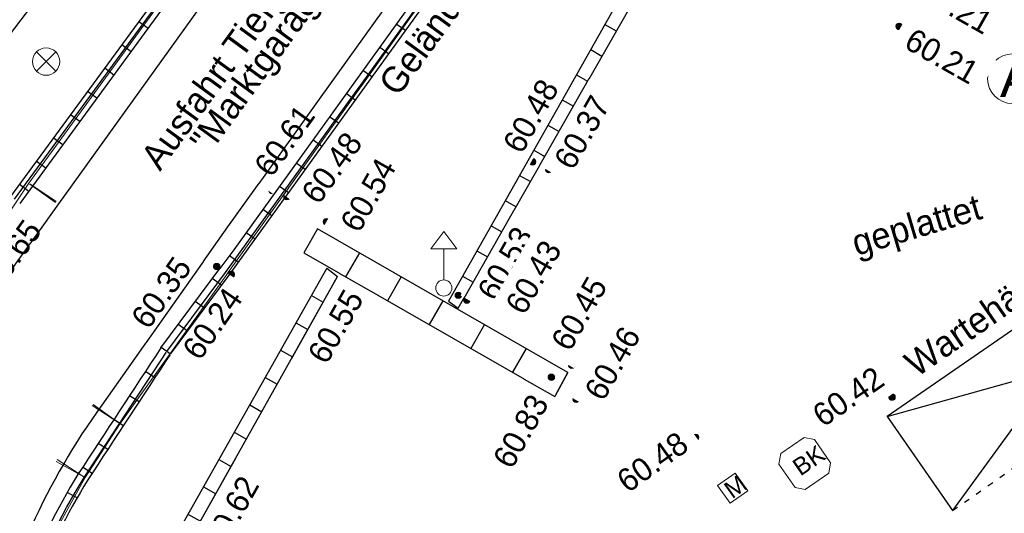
# Model space of a CAD drawing. Header units: metres. Extents: x 32365810 to 32367010, y 5620411 to 5622366.
# Tile 51 of 198: x 32366093.46 to 32366110.58, y 5622046.96 to 5622055.54. Entities that reach past the tile are written whole.
import ezdxf

# ---------------------------------------------------------------- set-up
doc = ezdxf.new("R2010")
doc.units = ezdxf.units.M
for name, pattern in [('1000.100', [0]), ('1000.104', [0.225, 0.075, -0.15]), ('1600.25101', [0])]:
    doc.linetypes.add(name, pattern=pattern)
doc.layers.get('0').update_dxf_attribs({"color": 1, "linetype": 'CONTINUOUS'})
for name, color, linetype in [('Beschriftung Topographie', 7, 'CONTINUOUS'), ('Höhen_ gemessen (NHN)', 7, 'CONTINUOUS'), ('Leitungen Kanalbestand (AMT 66)', 7, 'CONTINUOUS'), ('Siedlungsflächen - Bauwerke u. Einrichtungen', 51, 'CONTINUOUS'), ('Symbole Topographie', 7, 'CONTINUOUS'), ('Topographie_ örtl. Aufnahme', 7, 'CONTINUOUS')]:
    doc.layers.add(name, color=color, linetype=linetype)
doc.styles.add('Arial', font='Arial.ttf')
doc.styles.add('Beschriftung Topographie_ blau', font='Century Gothic.ttf')
doc.styles.add('Höhe NHN_ gemessen_ blau', font='Century Gothic.ttf')

# ---------------------------------------------------------------- blocks, each defined once
blk = doc.blocks.new('Blumenkübel')
at = {"color": 0, "lineweight": -2}
for p, q in [((-0.5, 0.325), (-0.325, 0.5)), ((-0.325, 0.5), (0.33, 0.5)), ((0.33, 0.5), (0.5, 0.33)), ((-0.5, -0.33), (-0.5, 0.325)), ((0.5, 0.33), (0.5, -0.33)), ((-0.5, -0.33), (-0.33, -0.5)), ((0.33, -0.5), (0.5, -0.33)), ((0.33, -0.5), (-0.33, -0.5))]:
    blk.add_line(p, q, dxfattribs=at)
at = {"color": 0, "lineweight": -2, "insert": (-0.255, -0.195), "char_height": 0.4, "attachment_point": 7, "line_spacing_factor": 0.69, "style": 'Arial'}
blk.add_mtext('BK', dxfattribs=at)
blk = doc.blocks.new('S1000.320')
at = {"color": 0, "lineweight": -2}
blk.add_circle((0, 0), 0.46, dxfattribs=at)
blk.add_point((0, 0), dxfattribs=at)
at = {"color": 0, "lineweight": -2, "insert": (-0.23085, -0.337233), "char_height": 0.715, "attachment_point": 7, "line_spacing_factor": 0.69, "style": 'Arial'}
blk.add_mtext('A', dxfattribs=at)
blk = doc.blocks.new('Mülleimer')
at = {"color": 0, "lineweight": -2}
for p, q in [((-0.25, 0.25), (0.25, 0.25)), ((-0.25, -0.25), (-0.25, 0.25)), ((0.25, 0.25), (0.25, -0.25)), ((0.25, -0.25), (-0.25, -0.25))]:
    blk.add_line(p, q, dxfattribs=at)
at = {"color": 0, "lineweight": -2, "insert": (-0.16, -0.205), "char_height": 0.4, "attachment_point": 7, "line_spacing_factor": 0.69, "style": 'Arial'}
blk.add_mtext('M', dxfattribs=at)
blk = doc.blocks.new('S1000.460', base_point=(0, -0.375))
at = {"color": 0, "lineweight": -2}
for p, q in [((-0.2, 0.23), (0, 0.5)), ((0, 0.5), (0.2, 0.23)), ((0.2, 0.23), (-0.2, 0.23)), ((0, -0.25), (0, 0.23))]:
    blk.add_line(p, q, dxfattribs=at)
blk.add_circle((0, -0.375), 0.125, dxfattribs=at)
blk = doc.blocks.new('S1000.345')
at = {"color": 0, "lineweight": -2}
for p, q in [((-0.353554, 0.353554), (0.353554, -0.353554)), ((-0.353554, -0.353554), (0.353554, 0.353554))]:
    blk.add_line(p, q, dxfattribs=at)
blk.add_circle((0, 0), 0.5, dxfattribs=at)
blk = doc.blocks.new('S1000.15')
at = {"color": 0, "lineweight": -2}
for p, q in [((-0.5, 0.05), (-0.485, 0.1)), ((0.495, 0.05), (-0.5, 0.05)), ((-0.5, -0.05), (-0.5, 0)), ((-0.5, 0), (0.5, 0)), ((-0.485, 0.1), (0.49, 0.1)), ((-0.475, 0.15), (-0.455, 0.2)), ((0.475, 0.15), (-0.475, 0.15)), ((-0.455, 0.2), (0.455, 0.2)), ((-0.43, 0.25), (-0.4, 0.3)), ((0.43, 0.25), (-0.43, 0.25)), ((-0.4, 0.3), (0.395, 0.3)), ((-0.355, 0.35), (-0.295, 0.4)), ((0.36, 0.35), (-0.355, 0.35)), ((-0.295, 0.4), (0.3, 0.4)), ((0.22, 0.45), (-0.215, 0.45)), ((0.3, 0.4), (0.22, 0.45)), ((0.395, 0.3), (0.36, 0.35)), ((0.455, 0.2), (0.43, 0.25)), ((0.49, 0.1), (0.475, 0.15)), ((0.5, 0), (0.495, 0.05)), ((0.495, -0.05), (-0.5, -0.05)), ((-0.475, -0.15), (-0.49, -0.1)), ((-0.49, -0.1), (0.485, -0.1)), ((0.475, -0.15), (-0.475, -0.15)), ((-0.43, -0.25), (-0.455, -0.2)), ((-0.455, -0.2), (0.46, -0.2)), ((0.425, -0.25), (-0.43, -0.25)), ((-0.355, -0.35), (-0.4, -0.3)), ((-0.4, -0.3), (0.395, -0.3)), ((0.345, -0.35), (-0.355, -0.35)), ((-0.205, -0.45), (-0.29, -0.4)), ((-0.29, -0.4), (0.285, -0.4)), ((0.2, -0.45), (-0.205, -0.45)), ((0.285, -0.4), (0.345, -0.35)), ((0.395, -0.3), (0.425, -0.25)), ((0.46, -0.2), (0.475, -0.15)), ((0.485, -0.1), (0.495, -0.05))]:
    blk.add_line(p, q, dxfattribs=at)
blk.add_circle((0, 0), 0.5, dxfattribs=at)
blk = doc.blocks.new('Senkrechter Strich')
at = {"color": 0, "lineweight": -2}
blk.add_line((0, 0.5), (0, -0.5), dxfattribs=at)
blk = doc.blocks.new('O3500')
at = {"layer": 'Siedlungsflächen - Bauwerke u. Einrichtungen', "color": 7, "linetype": '1600.25101', "lineweight": 18}
for p, q in [((32366104.189, 5622061.097), (32366095.2, 5622048.524)), ((32366095.2, 5622048.524), (32366094.591, 5622047.585)), ((32366094.591, 5622047.585), (32366094.049, 5622046.602))]:
    blk.add_line(p, q, dxfattribs=at)
at = {"layer": 'Siedlungsflächen - Bauwerke u. Einrichtungen', "color": 7, "lineweight": 18, "xscale": 0.55, "yscale": 0.55, "zscale": 0.55}
for p, rotation in [((32366094.948302, 5622048.687242), 237.034078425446), ((32366094.955956, 5622048.698478), 54.437327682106), ((32366094.328288, 5622047.729853), 241.128828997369), ((32366094.339302, 5622047.748242), 57.034078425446)]:
    blk.add_blockref('Senkrechter Strich', p, dxfattribs=dict(at, rotation=rotation))
blk = doc.blocks.new('O3538')
at = {"layer": 'Siedlungsflächen - Bauwerke u. Einrichtungen', "color": 7, "linetype": '1600.25101', "lineweight": 18}
for p, q in [((32366093.613, 5622052.703), (32366100.075, 5622061.578)), ((32366091.654, 5622049.782), (32366093.613, 5622052.703))]:
    blk.add_line(p, q, dxfattribs=at)
at = {"layer": 'Siedlungsflächen - Bauwerke u. Einrichtungen', "color": 7, "lineweight": 18, "xscale": 0.55, "yscale": 0.55, "zscale": 0.55}
for p, rotation in [((32366093.855524, 5622052.526415), 53.941162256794), ((32366093.862155, 5622052.535902), 236.151795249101)]:
    blk.add_blockref('Senkrechter Strich', p, dxfattribs=dict(at, rotation=rotation))
blk = doc.blocks.new('*X1005')
at = {"color": 142, "linetype": '1000.100', "lineweight": 25, "true_color": 0x0087cd}
for p, q in [((32366099.464208, 5622063.827538), (32366099.678002, 5622063.665331)), ((32366099.162573, 5622063.429974), (32366099.375099, 5622063.26873)), ((32366098.860938, 5622063.032411), (32366099.072197, 5622062.872127)), ((32366098.559303, 5622062.634847), (32366098.769295, 5622062.475525)), ((32366098.257669, 5622062.237284), (32366098.466393, 5622062.078924)), ((32366097.956033, 5622061.83972), (32366098.16349, 5622061.682321)), ((32366097.654398, 5622061.442157), (32366097.860588, 5622061.28572)), ((32366097.352764, 5622061.044593), (32366097.557686, 5622060.889118)), ((32366097.051129, 5622060.64703), (32366097.254784, 5622060.492517)), ((32366096.749494, 5622060.249466), (32366096.951882, 5622060.095914)), ((32366096.447859, 5622059.851903), (32366096.648979, 5622059.699313)), ((32366096.146225, 5622059.454339), (32366096.346077, 5622059.302711)), ((32366095.84459, 5622059.056776), (32366096.043174, 5622058.906108)), ((32366095.542955, 5622058.659212), (32366095.740272, 5622058.509507)), ((32366095.241321, 5622058.261649), (32366095.43737, 5622058.112905)), ((32366094.939685, 5622057.864085), (32366095.134468, 5622057.716304)), ((32366094.63805, 5622057.466522), (32366094.831565, 5622057.319701)), ((32366094.336415, 5622057.068958), (32366094.528663, 5622056.9231)), ((32366094.034781, 5622056.671395), (32366094.225761, 5622056.526498)), ((32366093.733146, 5622056.273831), (32366093.922859, 5622056.129895)), ((32366093.431511, 5622055.876268), (32366093.619957, 5622055.733294)), ((32366093.129877, 5622055.478704), (32366093.317054, 5622055.336692)), ((32366092.828242, 5622055.081141), (32366093.014152, 5622054.940091)), ((32366092.526607, 5622054.683577), (32366092.711249, 5622054.543488)), ((32366092.224972, 5622054.286014), (32366092.408348, 5622054.146886)), ((32366091.923337, 5622053.88845), (32366092.105445, 5622053.750285)), ((32366091.621702, 5622053.490887), (32366091.802543, 5622053.353682)), ((32366091.320067, 5622053.093323), (32366091.499641, 5622052.957081)), ((32366091.018433, 5622052.69576), (32366091.196738, 5622052.560479)), ((32366090.716798, 5622052.298196), (32366090.893837, 5622052.163877)), ((32366090.415163, 5622051.900633), (32366090.590934, 5622051.767275)), ((32366090.113528, 5622051.50307), (32366090.288032, 5622051.370673)), ((32366089.811894, 5622051.105506), (32366089.985129, 5622050.974072)), ((32366089.510259, 5622050.707943), (32366089.682227, 5622050.577469)), ((32366089.208624, 5622050.310379), (32366089.379325, 5622050.180868)), ((32366088.906989, 5622049.912816), (32366089.076539, 5622049.784177)), ((32366088.605354, 5622049.515252), (32366088.775516, 5622049.38615)), ((32366088.303719, 5622049.117689), (32366088.474492, 5622048.988123)), ((32366088.002084, 5622048.720125), (32366088.173469, 5622048.590095)), ((32366087.70045, 5622048.322562), (32366087.872446, 5622048.192068)), ((32366087.398815, 5622047.924998), (32366087.571423, 5622047.79404)), ((32366087.09718, 5622047.527435), (32366087.270399, 5622047.396013)), ((32366086.795546, 5622047.129871), (32366086.969376, 5622046.997985))]:
    blk.add_line(p, q, dxfattribs=at)
blk = doc.blocks.new('*X1010')
at = {"color": 142, "linetype": '1000.100', "lineweight": 25, "true_color": 0x0087cd}
for p, q in [((32366100.161498, 5622055.354138), (32366100.003233, 5622055.468406)), ((32366099.871064, 5622054.951517), (32366099.713362, 5622055.065378)), ((32366099.580628, 5622054.548895), (32366099.423492, 5622054.66235)), ((32366099.290194, 5622054.146275), (32366099.133621, 5622054.259322)), ((32366098.999759, 5622053.743653), (32366098.843751, 5622053.856293)), ((32366098.709325, 5622053.341032), (32366098.55388, 5622053.453265)), ((32366098.418891, 5622052.938411), (32366098.264009, 5622053.050237)), ((32366098.128455, 5622052.53579), (32366097.974139, 5622052.647208)), ((32366097.838021, 5622052.133169), (32366097.684267, 5622052.24418)), ((32366097.547586, 5622051.730547), (32366097.394397, 5622051.841151)), ((32366097.257135, 5622051.327902), (32366097.102648, 5622051.440483)), ((32366096.964124, 5622050.927151), (32366096.805048, 5622051.043076)), ((32366096.667913, 5622050.528734), (32366096.508888, 5622050.64462)), ((32366096.371686, 5622050.130294), (32366096.211857, 5622050.244992)), ((32366096.075397, 5622049.731601), (32366095.913632, 5622049.843757)), ((32366095.802808, 5622049.316502), (32366095.640857, 5622049.428788)), ((32366095.530285, 5622048.901506), (32366095.365318, 5622049.009285)), ((32366095.257877, 5622048.486474), (32366095.092926, 5622048.594244)), ((32366094.985629, 5622048.071338), (32366094.820797, 5622048.17903)), ((32366094.713382, 5622047.656203), (32366094.548667, 5622047.763817)), ((32366094.454659, 5622047.232481), (32366094.282945, 5622047.328628))]:
    blk.add_line(p, q, dxfattribs=at)
blk = doc.blocks.new('*X1011')
at = {"color": 142, "linetype": '1000.100', "lineweight": 25, "true_color": 0x0087cd}
for p, q in [((32366098.796163, 5622051.226097), (32366098.983527, 5622051.080712)), ((32366098.527852, 5622050.750713), (32366098.733379, 5622050.634712)), ((32366098.25954, 5622050.275329), (32366098.466347, 5622050.158606)), ((32366097.991228, 5622049.799946), (32366098.199315, 5622049.6825)), ((32366097.722916, 5622049.324562), (32366097.932282, 5622049.206394)), ((32366097.454604, 5622048.849179), (32366097.66525, 5622048.730288)), ((32366097.186292, 5622048.373794), (32366097.398217, 5622048.254183)), ((32366096.917981, 5622047.898411), (32366097.131185, 5622047.778077)), ((32366096.649669, 5622047.423028), (32366096.864153, 5622047.301971)), ((32366096.381358, 5622046.947643), (32366096.59712, 5622046.825866)), ((32366096.113046, 5622046.47226), (32366096.339745, 5622046.366977))]:
    blk.add_line(p, q, dxfattribs=at)
blk = doc.blocks.new('*X1013')
at = {"color": 142, "linetype": '1000.100', "lineweight": 25, "true_color": 0x0087cd}
for p, q in [((32366104.868328, 5622057.649232), (32366105.074618, 5622057.532449)), ((32366104.620947, 5622057.211719), (32366104.825674, 5622057.095961)), ((32366104.373566, 5622056.774206), (32366104.576669, 5622056.659367)), ((32366104.126184, 5622056.336694), (32366104.327663, 5622056.222773)), ((32366103.878802, 5622055.899181), (32366104.078657, 5622055.786178)), ((32366103.631421, 5622055.461668), (32366103.829652, 5622055.349584)), ((32366103.384039, 5622055.024156), (32366103.580647, 5622054.912989)), ((32366103.136659, 5622054.586642), (32366103.331641, 5622054.476395)), ((32366102.889277, 5622054.149129), (32366103.082635, 5622054.0398)), ((32366102.641896, 5622053.711617), (32366102.83363, 5622053.603206)), ((32366102.394514, 5622053.274104), (32366102.584625, 5622053.166612)), ((32366102.147133, 5622052.836592), (32366102.335619, 5622052.730017)), ((32366101.899751, 5622052.399079), (32366102.086613, 5622052.293422)), ((32366101.65237, 5622051.961566), (32366101.837608, 5622051.856828)), ((32366101.404989, 5622051.524054), (32366101.588603, 5622051.420234)), ((32366101.157607, 5622051.086541), (32366101.339597, 5622050.983639)), ((32366100.910226, 5622050.649027), (32366101.080503, 5622050.529355))]:
    blk.add_line(p, q, dxfattribs=at)
blk = doc.blocks.new('*X1016')
at = {"color": 142, "linetype": '1000.100', "lineweight": 25, "true_color": 0x0087cd}
for p, q in [((32366098.636658, 5622051.906258), (32366098.397891, 5622051.490626)), ((32366099.361598, 5622051.490632), (32366099.123528, 5622051.075391)), ((32366100.086537, 5622051.075005), (32366099.848808, 5622050.660359)), ((32366100.811477, 5622050.659379), (32366100.574089, 5622050.245327)), ((32366101.536417, 5622050.243753), (32366101.29937, 5622049.830295)), ((32366102.261357, 5622049.828127), (32366102.02465, 5622049.415263)), ((32366102.986297, 5622049.412501), (32366102.761892, 5622048.993386))]:
    blk.add_line(p, q, dxfattribs=at)
blk = doc.blocks.new('*X1025')
at = {"color": 142, "linetype": '1000.100', "lineweight": 25, "true_color": 0x0087cd}
for p, q in [((32366095.526363, 5622055.515232), (32366095.687775, 5622055.397133)), ((32366095.229797, 5622055.110602), (32366095.391214, 5622054.992498)), ((32366094.93323, 5622054.705971), (32366095.094654, 5622054.587863)), ((32366094.636663, 5622054.301341), (32366094.798093, 5622054.183228)), ((32366094.340096, 5622053.89671), (32366094.501533, 5622053.778593)), ((32366094.04353, 5622053.49208), (32366094.204971, 5622053.373959)), ((32366093.746963, 5622053.087449), (32366093.908411, 5622052.969324)), ((32366093.450396, 5622052.682818), (32366093.61185, 5622052.564688))]:
    blk.add_line(p, q, dxfattribs=at)

msp = doc.modelspace()

# ---------------------------------------------------------------- linework, layer by layer
at = {"layer": 'Topographie_ örtl. Aufnahme', "color": 142, "linetype": '1000.100', "lineweight": 25, "true_color": 0x0087cd}
for p, q in [((32366098.636617, 5622051.906291, 60.524), (32366098.397634, 5622051.490746, 60.549)), ((32366097.181147, 5622051.545098, 59.612), (32366096.937796, 5622051.222408)), ((32366102.761862, 5622048.993396, 60.471), (32366102.985983, 5622049.412545, 60.456)), ((32366108.541135, 5622048.647887, 60.418), (32366109.678451, 5622047.011854, 60.462))]:
    msp.add_line(p, q, dxfattribs=at)
for points in [[(32366094.575174, 5622047.586524, 60.699), (32366096.011738, 5622049.775513, 60.602)], [(32366093.643885, 5622045.693215, 60.674), (32366093.753815, 5622045.97439, 60.677571), (32366093.871615, 5622046.252359, 60.681143), (32366093.997191, 5622046.526904, 60.684714), (32366094.130443, 5622046.797806, 60.688286), (32366094.271266, 5622047.06485, 60.691857), (32366094.419549, 5622047.327826, 60.695429), (32366094.575174, 5622047.586524, 60.699)]]:
    msp.add_polyline3d(points, dxfattribs=at)
for centre, radius, start, end in [((32367349.639333, 5621225.54199), 1500.434087, 146.675929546, 146.776030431), ((32367349.59991, 5621225.489105), 1500.233263, 146.673414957, 146.773333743), ((32366104.595384, 5622041.80191), 11.996867, 144.0516582, 155.6777173), ((32366103.688219, 5622041.928623), 10.846312, 148.1656029, 159.439562), ((32366103.687937, 5622041.928164), 10.649433, 148.1627312, 159.460836)]:
    msp.add_arc(centre, radius, start, end, dxfattribs=at)
at = {"layer": 'Topographie_ örtl. Aufnahme', "color": 7, "true_color": 0xffffff}
for p in [(32366097.802306, 5622052.206286, 60.506), (32366095.450807, 5622048.921774, 60.669)]:
    msp.add_point(p, dxfattribs=at)

# ---------------------------------------------------------------- block references
at = {"layer": 'Höhen_ gemessen (NHN)', "color": 7, "lineweight": 18, "xscale": 0.1125, "yscale": 0.1125, "zscale": 0.1125}
for p in [(32366108.747153, 5622055.428354, 60.214), (32366102.374099, 5622053.074416, 60.478), (32366102.654726, 5622052.937962, 60.374), (32366097.84531, 5622052.57575, 60.612), (32366098.10226, 5622052.472274, 60.481), (32366098.790806, 5622052.03211, 60.537), (32366096.881138, 5622051.253097, 60.349), (32366097.134713, 5622051.115738, 60.241), (32366098.981169, 5622050.977798, 60.546), (32366101.082267, 5622050.753485, 60.533), (32366101.232023, 5622050.671367, 60.43), (32366103.05614, 5622049.538772, 60.447), (32366102.700436, 5622049.329075, 60.83), (32366103.130289, 5622048.949434, 60.461), (32366108.624838, 5622048.984683, 60.422), (32366105.208522, 5622048.2848, 60.475)]:
    msp.add_blockref('S1000.15', p, dxfattribs=at)
at = {"layer": 'Leitungen Kanalbestand (AMT 66)', "color": 7, "lineweight": 18, "xscale": 0.475, "yscale": 0.475, "zscale": 0.475}
msp.add_blockref('S1000.345', (32366093.91388, 5622054.815408, 60.546), dxfattribs=at)
at = {"layer": 'Symbole Topographie', "color": 7, "lineweight": 18}
for name, p, xscale, yscale, zscale in [('S1000.320', (32366110.71836, 5622054.51792, 60.228), 0.9375, 0.9375, 0.9375), ('S1000.460', (32366100.830285, 5622050.880773, 60.512), 1.125, 1.125, 1.125)]:
    msp.add_blockref(name, p, dxfattribs=dict(at, xscale=xscale, yscale=yscale, zscale=zscale))
at = {"layer": 'Symbole Topographie', "color": 7, "lineweight": 18, "xscale": 0.7525, "yscale": 0.7525, "zscale": 0.7525}
for name, p, rotation in [('Blumenkübel', (32366107.106055, 5622047.831572), 34.617690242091), ('Mülleimer', (32366105.853063, 5622047.40117, 60.431), 35.471593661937)]:
    msp.add_blockref(name, p, dxfattribs=dict(at, rotation=rotation))

# ---------------------------------------------------------------- texts
at = {"layer": 'Beschriftung Topographie', "color": 142, "lineweight": 25, "true_color": 0x0087cd, "char_height": 0.45, "line_spacing_factor": 0.69, "style": 'Beschriftung Topographie_ blau', "bg_fill": 2}
for s, insert, attachment_point, rotation in [('Ausfahrt Tiefgarage\\P"Marktgarage"', (32366097.533149, 5622054.973496), 5, 53.9340109), ('Geländer', (32366100.766902, 5622055.185672), 8, 53.929095), ('Wartehäuschen', (32366110.788569, 5622050.508825), 8, 34.6176969)]:
    msp.add_mtext(s, dxfattribs=dict(at, insert=insert, attachment_point=attachment_point, rotation=rotation))
at = {"layer": 'Höhen_ gemessen (NHN)', "color": 142, "lineweight": 25, "true_color": 0x0087cd, "char_height": 0.4, "line_spacing_factor": 0.69, "style": 'Höhe NHN_ gemessen_ blau', "bg_fill": 2}
for s, insert, attachment_point, rotation in [('60.21', (32366109.05461, 5622055.929767, 60.211), 7, 330.4398427), ('60.48', (32366102.190334, 5622053.187474), 7, 60.5240503), ('60.65', (32366093.533858, 5622052.110571), 3, 54.2419856), ('60.53', (32366101.393199, 5622050.825246), 1, 60.3002531), ('60.24', (32366097.023488, 5622050.925493), 3, 55.1744945), ('60.46', (32366103.256269, 5622049.090842), 1, 60.2693818), ('60.42', (32366108.529721, 5622049.204983), 9, 34.6176969), ('60.83', (32366102.497287, 5622048.975217), 6, 60.6256204), ('60.48', (32366105.004751, 5622048.242972), 6, 35.4715923), ('60.62', (32366096.63015, 5622046.486995), 1, 60.6958857)]:
    msp.add_mtext(s, dxfattribs=dict(at, insert=insert, attachment_point=attachment_point, rotation=rotation))

# ---------------------------------------------------------------- next in the draw order: linework, layer by layer
at = {"layer": 'Topographie_ örtl. Aufnahme', "color": 142, "linetype": '1000.100', "lineweight": 25, "true_color": 0x0087cd}
msp.add_line((32366108.541135, 5622048.647887, 60.418), (32366114.304529, 5622050.254121, 60.317), dxfattribs=at)
at = {"layer": 'Topographie_ örtl. Aufnahme', "color": 142, "linetype": '1000.104', "lineweight": 25, "true_color": 0x0087cd}
msp.add_line((32366109.678451, 5622047.011854, 60.462), (32366114.304529, 5622050.254121, 60.317), dxfattribs=at)

# ---------------------------------------------------------------- next in the draw order: texts
at = {"layer": 'Beschriftung Topographie', "color": 142, "lineweight": 25, "true_color": 0x0087cd, "insert": (32366109.152152, 5622051.632906), "char_height": 0.45, "attachment_point": 8, "rotation": 16.5124674, "line_spacing_factor": 0.69, "style": 'Beschriftung Topographie_ blau', "bg_fill": 2}
msp.add_mtext('geplattet', dxfattribs=at)
at = {"layer": 'Höhen_ gemessen (NHN)', "color": 142, "lineweight": 25, "true_color": 0x0087cd, "char_height": 0.4, "line_spacing_factor": 0.69, "style": 'Höhe NHN_ gemessen_ blau', "bg_fill": 2}
for s, insert, attachment_point, rotation in [('60.21', (32366108.908189, 5622055.239945, 60.214), 4, 330.4398427), ('60.37', (32366102.726784, 5622053.105144), 1, 60.2926064), ('60.61', (32366097.83562, 5622052.780097), 7, 54.3284394), ('60.43', (32366101.881909, 5622050.588545), 1, 60.2499024), ('60.35', (32366096.470362, 5622051.231303), 9, 54.8013371), ('60.55', (32366099.102755, 5622050.895007), 3, 60.5134541)]:
    msp.add_mtext(s, dxfattribs=dict(at, insert=insert, attachment_point=attachment_point, rotation=rotation))

# ---------------------------------------------------------------- next in the draw order: linework, layer by layer
at = {"layer": 'Topographie_ örtl. Aufnahme', "color": 142, "linetype": '1000.100', "lineweight": 25, "true_color": 0x0087cd}
for p, q in [((32366097.410342, 5622058.086016), (32366093.293696, 5622052.469403)), ((32366092.492451, 5622050.064362, 59.342), (32366098.147174, 5622057.920523, 58.274)), ((32366097.47563, 5622058.039817, 60.324), (32366093.358552, 5622052.422575, 60.414)), ((32366097.572379, 5622057.968906), (32366093.455301, 5622052.351664)), ((32366097.06921, 5622051.94286, 58.871), (32366094.883361, 5622048.844738, 59.329)), ((32366113.192968, 5622051.859092, 60.294), (32366108.541135, 5622048.647887, 60.418)), ((32366113.192968, 5622051.859092, 60.294), (32366109.678451, 5622047.011854, 60.462)), ((32366095.911662, 5622049.841315), (32366096.937796, 5622051.222408)), ((32366098.796098, 5622051.226311), (32366096.112819, 5622046.472316)), ((32366096.011738, 5622049.775513, 60.602), (32366097.034079, 5622051.150838, 60.233)), ((32366096.076216, 5622049.733118), (32366097.096112, 5622051.104726)), ((32366096.339745, 5622046.367294, 60.626), (32366098.983345, 5622051.080768, 60.528))]:
    msp.add_line(p, q, dxfattribs=at)

# ---------------------------------------------------------------- next in the draw order: block references
at = {"layer": 'Topographie_ örtl. Aufnahme', "color": 7, "true_color": 0xffffff}
msp.add_blockref('*X1011', (0, 0), dxfattribs=at)

# ---------------------------------------------------------------- next in the draw order: texts
at = {"layer": 'Höhen_ gemessen (NHN)', "color": 142, "lineweight": 25, "true_color": 0x0087cd, "char_height": 0.4, "line_spacing_factor": 0.69, "style": 'Höhe NHN_ gemessen_ blau', "bg_fill": 2}
for s, insert, attachment_point, rotation in [('60.48', (32366098.327596, 5622052.544632), 1, 54.1959345), ('60.45', (32366103.028356, 5622049.75459), 7, 60.2689696)]:
    msp.add_mtext(s, dxfattribs=dict(at, insert=insert, attachment_point=attachment_point, rotation=rotation))

# ---------------------------------------------------------------- next in the draw order: linework, layer by layer
at = {"layer": 'Topographie_ örtl. Aufnahme', "color": 142, "linetype": '1000.100', "lineweight": 25, "true_color": 0x0087cd}
for p, q in [((32366104.867981, 5622057.649609), (32366100.909891, 5622050.649317)), ((32366101.080183, 5622050.529443, 60.438), (32366105.074618, 5622057.532449, 60.263)), ((32366098.397634, 5622051.490746, 60.549), (32366102.761862, 5622048.993396, 60.471))]:
    msp.add_line(p, q, dxfattribs=at)

# ---------------------------------------------------------------- next in the draw order: block references
at = {"layer": 'Topographie_ örtl. Aufnahme', "color": 7, "true_color": 0xffffff}
msp.add_blockref('*X1013', (0, 0), dxfattribs=at)

# ---------------------------------------------------------------- next in the draw order: texts
at = {"layer": 'Höhen_ gemessen (NHN)', "color": 142, "lineweight": 25, "true_color": 0x0087cd, "insert": (32366099.008763, 5622052.014574), "char_height": 0.4, "attachment_point": 1, "rotation": 60.5134541, "line_spacing_factor": 0.69, "style": 'Höhe NHN_ gemessen_ blau', "bg_fill": 2}
msp.add_mtext('60.54', dxfattribs=at)

# ---------------------------------------------------------------- next in the draw order: linework, layer by layer
at = {"layer": 'Topographie_ örtl. Aufnahme', "color": 142, "linetype": '1000.100', "lineweight": 25, "true_color": 0x0087cd}
for p, q in [((32366099.972757, 5622064.051796), (32366089.095167, 5622049.808957, 60.578)), ((32366097.034079, 5622051.150838, 60.233), (32366104.189308, 5622061.070325, 59.912)), ((32366097.096112, 5622051.104726), (32366104.252003, 5622061.025102)), ((32366103.570957, 5622060.429034, 59.403), (32366097.181147, 5622051.545098, 59.612)), ((32366102.194606, 5622059.083079, 57.87), (32366097.06921, 5622051.94286, 58.871)), ((32366102.985983, 5622049.412545, 60.456), (32366098.636617, 5622051.906291, 60.524))]:
    msp.add_line(p, q, dxfattribs=at)

# ---------------------------------------------------------------- next in the draw order: block references
at = {"layer": 'Siedlungsflächen - Bauwerke u. Einrichtungen', "color": 7, "true_color": 0xffffff}
for name in ['O3538', 'O3500']:
    msp.add_blockref(name, (0, 0), dxfattribs=at)
at = {"layer": 'Topographie_ örtl. Aufnahme', "color": 7, "true_color": 0xffffff}
for name in ['*X1025', '*X1010', '*X1005', '*X1016']:
    msp.add_blockref(name, (0, 0), dxfattribs=at)

doc.saveas('drawing.dxf')
